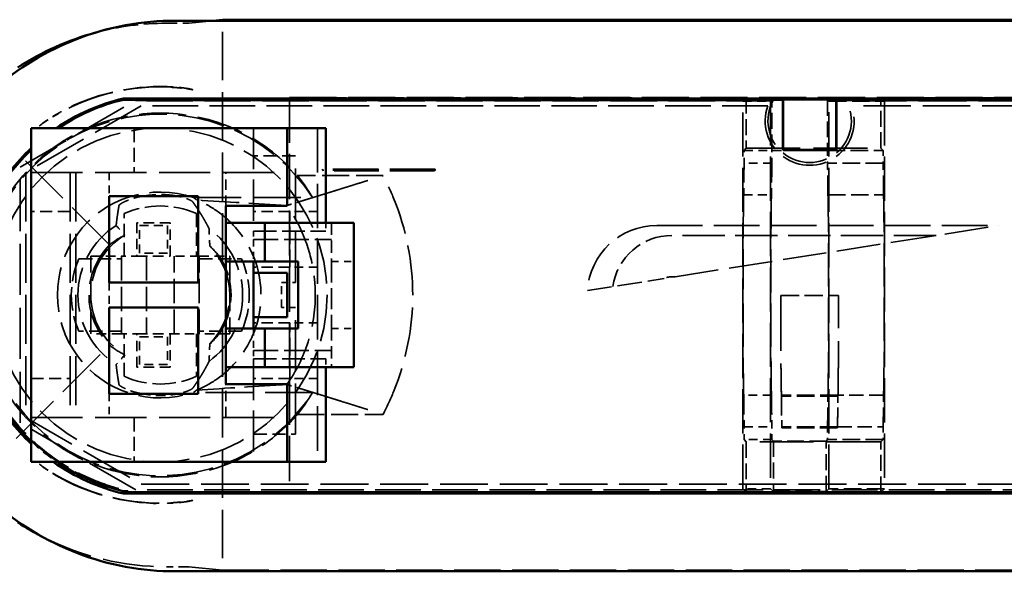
# Model space of a CAD drawing. Header units: millimetres. Extents: x 9 to 113, y 21 to 80.
# Tile 2 of 12: x 17 to 35, y 21 to 31. Entities that reach past the tile are written whole.
import ezdxf

# ---------------------------------------------------------------- set-up
doc = ezdxf.new("R2010")
doc.units = ezdxf.units.MM
doc.header["$LTSCALE"] = 0.2
doc.linetypes.add('DASHED', pattern=[0.2068, 0.1655, -0.0413])
doc.layers.add('Arêtes cachées(ISO)', color=7, linetype='DASHED', lineweight=35)
doc.layers.add('Arêtes visibles(ISO)', color=7, linetype='Continuous', lineweight=50)

msp = doc.modelspace()

# ---------------------------------------------------------------- linework, layer by layer
at = {"layer": 'Arêtes cachées(ISO)', "ltscale": 0.120614}
for p, q in [((20.047, 31.03), (20.035, 31.03)), ((20.035, 21.259), (20.047, 21.259))]:
    msp.add_line(p, q, dxfattribs=at)
at = {"layer": 'Arêtes cachées(ISO)', "ltscale": 23.920555}
msp.add_line((20.872, 31.076), (20.441, 31.033), dxfattribs=at)
at = {"layer": 'Arêtes cachées(ISO)', "ltscale": 26.265059}
for p, q in [((21.047, 26.748), (21.047, 31.093)), ((21.047, 25.541), (21.047, 21.196))]:
    msp.add_line(p, q, dxfattribs=at)
at = {"layer": 'Arêtes cachées(ISO)', "ltscale": 28.942566}
msp.add_line((17.405, 28.445), (19.479, 29.642), dxfattribs=at)
at = {"layer": 'Arêtes cachées(ISO)', "ltscale": 25.233725}
msp.add_line((30.947, 29.635), (19.467, 29.635), dxfattribs=at)
at = {"layer": 'Arêtes cachées(ISO)', "ltscale": 25.215626}
msp.add_line((19.479, 29.642), (30.951, 29.642), dxfattribs=at)
at = {"layer": 'Arêtes cachées(ISO)', "ltscale": 24.531199}
msp.add_line((22.247, 29.696), (22.247, 22.594), dxfattribs=at)
at = {"layer": 'Arêtes cachées(ISO)', "ltscale": 4.759701}
for p, q in [((22.251, 29.691), (22.247, 29.696)), ((22.251, 22.598), (22.247, 22.594))]:
    msp.add_line(p, q, dxfattribs=at)
at = {"layer": 'Arêtes cachées(ISO)', "ltscale": 25.541479}
for p, q in [((22.247, 29.696), (50.769, 29.696)), ((22.247, 22.594), (50.769, 22.594))]:
    msp.add_line(p, q, dxfattribs=at)
at = {"layer": 'Arêtes cachées(ISO)', "ltscale": 24.501057}
msp.add_line((22.251, 29.691), (22.251, 22.598), dxfattribs=at)
at = {"layer": 'Arêtes cachées(ISO)', "ltscale": 24.82473}
for p, q in [((30.465, 29.691), (22.251, 29.691)), ((22.251, 22.598), (30.465, 22.598))]:
    msp.add_line(p, q, dxfattribs=at)
at = {"layer": 'Arêtes cachées(ISO)', "ltscale": 25.653206}
for p, q in [((30.4, 29.627), (30.465, 29.691)), ((30.465, 22.598), (30.4, 22.663))]:
    msp.add_line(p, q, dxfattribs=at)
at = {"layer": 'Arêtes cachées(ISO)', "ltscale": 24.053347}
msp.add_line((30.4, 22.663), (30.4, 29.627), dxfattribs=at)
at = {"layer": 'Arêtes cachées(ISO)', "ltscale": 8.638301}
for p, q in [((30.465, 29.691), (30.465, 28.784)), ((30.926, 28.745), (30.926, 29.652)), ((31.926, 29.652), (31.926, 28.745)), ((32.887, 28.784), (32.887, 29.691)), ((30.465, 23.505), (30.465, 22.598)), ((30.952, 23.519), (30.952, 22.611)), ((31.9, 22.611), (31.9, 23.519)), ((32.887, 22.598), (32.887, 23.505))]:
    msp.add_line(p, q, dxfattribs=at)
at = {"layer": 'Arêtes cachées(ISO)', "ltscale": 23.38122}
msp.add_line((30.901, 29.627), (30.926, 29.652), dxfattribs=at)
at = {"layer": 'Arêtes cachées(ISO)', "ltscale": 24.054892}
msp.add_line((30.901, 29.627), (30.901, 22.662), dxfattribs=at)
at = {"layer": 'Arêtes cachées(ISO)', "ltscale": 9.518778}
for p, q in [((31.926, 29.652), (30.926, 29.652)), ((31.926, 28.745), (30.926, 28.745)), ((22.255, 26.645), (22.255, 27.645)), ((22.255, 24.645), (22.255, 25.645)), ((32.105, 23.776), (31.105, 23.776)), ((32.105, 23.759), (31.105, 23.759))]:
    msp.add_line(p, q, dxfattribs=at)
at = {"layer": 'Arêtes cachées(ISO)', "ltscale": 22.914478}
msp.add_line((31.926, 29.652), (31.951, 29.627), dxfattribs=at)
at = {"layer": 'Arêtes cachées(ISO)', "ltscale": 24.058382}
msp.add_line((31.951, 22.662), (31.951, 29.627), dxfattribs=at)
at = {"layer": 'Arêtes cachées(ISO)', "ltscale": 26.156185}
msp.add_line((32.26, 29.642), (47.405, 29.642), dxfattribs=at)
at = {"layer": 'Arêtes cachées(ISO)', "ltscale": 26.149523}
msp.add_line((47.405, 29.635), (32.264, 29.635), dxfattribs=at)
at = {"layer": 'Arêtes cachées(ISO)', "ltscale": 25.156391}
for p, q in [((32.887, 29.691), (32.95, 29.628)), ((32.95, 22.661), (32.887, 22.598))]:
    msp.add_line(p, q, dxfattribs=at)
at = {"layer": 'Arêtes cachées(ISO)', "ltscale": 27.674593}
for p, q in [((37.465, 29.691), (32.887, 29.691)), ((32.887, 22.598), (37.465, 22.598))]:
    msp.add_line(p, q, dxfattribs=at)
at = {"layer": 'Arêtes cachées(ISO)', "ltscale": 24.062017}
msp.add_line((32.95, 29.628), (32.95, 22.661), dxfattribs=at)
at = {"layer": 'Arêtes cachées(ISO)', "ltscale": 29.01354}
for p, q in [((19.584, 29.545), (17.505, 28.345)), ((17.505, 23.945), (19.584, 22.745)), ((19.484, 22.645), (17.405, 23.845))]:
    msp.add_line(p, q, dxfattribs=at)
at = {"layer": 'Arêtes cachées(ISO)', "ltscale": 24.767382}
msp.add_line((30.852, 29.545), (19.584, 29.545), dxfattribs=at)
at = {"layer": 'Arêtes cachées(ISO)', "ltscale": 25.812775}
msp.add_line((47.305, 29.545), (32.359, 29.545), dxfattribs=at)
at = {"layer": 'Arêtes cachées(ISO)', "ltscale": 7.615002}
for p, q in [((19.455, 29.145), (19.455, 28.345)), ((19.455, 23.945), (19.455, 23.145))]:
    msp.add_line(p, q, dxfattribs=at)
at = {"layer": 'Arêtes cachées(ISO)', "ltscale": 22.364603}
for p, q in [((21.605, 29.145), (21.605, 27.295)), ((21.605, 24.995), (21.605, 23.145))]:
    msp.add_line(p, q, dxfattribs=at)
at = {"layer": 'Arêtes cachées(ISO)', "ltscale": 24.17795}
for p, q in [((22.755, 29.145), (22.755, 23.145)), ((24.855, 28.395), (22.855, 28.395)), ((24.855, 28.377), (22.855, 28.377))]:
    msp.add_line(p, q, dxfattribs=at)
at = {"layer": 'Arêtes cachées(ISO)', "ltscale": 28.734758}
for p, q in [((19.013, 27.045), (17.333, 28.726)), ((17.333, 23.564), (19.013, 25.245))]:
    msp.add_line(p, q, dxfattribs=at)
at = {"layer": 'Arêtes cachées(ISO)', "ltscale": 27.202265}
for p, q in [((30.426, 28.745), (30.465, 28.784)), ((32.926, 28.745), (32.887, 28.784)), ((30.426, 23.545), (30.465, 23.505)), ((32.926, 23.545), (32.887, 23.505))]:
    msp.add_line(p, q, dxfattribs=at)
at = {"layer": 'Arêtes cachées(ISO)', "ltscale": 2.203103}
for p, q in [((30.426, 28.513), (30.426, 28.745)), ((30.926, 28.513), (30.926, 28.745)), ((31.926, 28.745), (31.926, 28.513)), ((32.926, 28.745), (32.926, 28.513)), ((30.426, 23.545), (30.426, 23.776)), ((30.926, 23.545), (30.926, 23.776)), ((31.926, 23.776), (31.926, 23.545)), ((32.926, 23.776), (32.926, 23.545))]:
    msp.add_line(p, q, dxfattribs=at)
at = {"layer": 'Arêtes cachées(ISO)', "ltscale": 4.75952}
for p, q in [((30.426, 28.745), (30.926, 28.745)), ((30.926, 28.513), (30.426, 28.513)), ((30.418, 27.946), (30.918, 27.946)), ((30.918, 24.344), (30.418, 24.344)), ((30.426, 23.776), (30.926, 23.776)), ((30.926, 23.545), (30.426, 23.545))]:
    msp.add_line(p, q, dxfattribs=at)
at = {"layer": 'Arêtes cachées(ISO)', "ltscale": 29.273638}
for p, q in [((30.465, 28.784), (32.887, 28.784)), ((32.887, 23.505), (30.465, 23.505))]:
    msp.add_line(p, q, dxfattribs=at)
at = {"layer": 'Arêtes cachées(ISO)', "ltscale": 9.51914}
for p, q in [((31.926, 28.745), (32.926, 28.745)), ((32.926, 28.513), (31.926, 28.513)), ((31.934, 27.946), (32.934, 27.946)), ((32.926, 23.545), (31.926, 23.545))]:
    msp.add_line(p, q, dxfattribs=at)
at = {"layer": 'Arêtes cachées(ISO)', "ltscale": 7.139059}
for p, q in [((22.355, 28.645), (21.605, 28.645)), ((21.605, 23.645), (22.355, 23.645))]:
    msp.add_line(p, q, dxfattribs=at)
at = {"layer": 'Arêtes cachées(ISO)', "ltscale": 27.502419}
for p, q in [((22.355, 26.37), (22.355, 28.645)), ((22.355, 23.645), (22.355, 25.92))]:
    msp.add_line(p, q, dxfattribs=at)
at = {"layer": 'Arêtes cachées(ISO)', "ltscale": 27.804642}
for p, q in [((17.405, 23.845), (17.405, 28.445)), ((17.605, 28.345), (22.205, 28.345)), ((17.605, 23.945), (22.205, 23.945))]:
    msp.add_line(p, q, dxfattribs=at)
at = {"layer": 'Arêtes cachées(ISO)', "ltscale": 26.595745}
for p, q in [((17.505, 28.345), (17.505, 23.945)), ((18.305, 28.345), (18.305, 23.945)), ((18.405, 28.345), (18.405, 23.945))]:
    msp.add_line(p, q, dxfattribs=at)
at = {"layer": 'Arêtes cachées(ISO)', "ltscale": 4.045423}
for p, q in [((19.005, 28.345), (19.005, 27.92)), ((19.005, 24.37), (19.005, 23.945))]:
    msp.add_line(p, q, dxfattribs=at)
at = {"layer": 'Arêtes cachées(ISO)', "ltscale": 5.711227}
for p, q in [((21.105, 27.745), (21.105, 28.345)), ((19.505, 27.445), (19.505, 26.845)), ((20.105, 27.445), (19.505, 27.445)), ((20.105, 26.845), (20.105, 27.445)), ((19.505, 26.845), (20.105, 26.845)), ((19.505, 24.845), (19.505, 25.445)), ((19.505, 25.445), (20.105, 25.445)), ((20.105, 25.445), (20.105, 24.845)), ((20.105, 24.845), (19.505, 24.845)), ((21.105, 23.945), (21.105, 24.545))]:
    msp.add_line(p, q, dxfattribs=at)
at = {"layer": 'Arêtes cachées(ISO)', "ltscale": 13.069622}
for p, q in [((22.855, 28.395), (22.843, 28.407)), ((22.855, 28.377), (22.843, 28.389))]:
    msp.add_line(p, q, dxfattribs=at)
at = {"layer": 'Arêtes cachées(ISO)', "ltscale": 0.165709}
for p, q in [((22.843, 28.389), (22.843, 28.407)), ((22.855, 28.395), (22.855, 28.377)), ((24.855, 28.377), (24.855, 28.395)), ((24.87, 28.409), (24.87, 28.392)), ((31.085, 26.11), (31.085, 26.127)), ((31.105, 23.776), (31.105, 23.759)), ((32.105, 23.776), (32.105, 23.759))]:
    msp.add_line(p, q, dxfattribs=at)
at = {"layer": 'Arêtes cachées(ISO)', "ltscale": 19.788885}
for p, q in [((24.855, 28.395), (24.87, 28.409)), ((24.87, 28.392), (24.855, 28.377))]:
    msp.add_line(p, q, dxfattribs=at)
at = {"layer": 'Arêtes cachées(ISO)', "ltscale": 25.853636}
for p, q in [((20.526, 27.895), (22.665, 27.895)), ((22.665, 24.395), (20.526, 24.395))]:
    msp.add_line(p, q, dxfattribs=at)
at = {"layer": 'Arêtes cachées(ISO)', "ltscale": 6.663115}
for p, q in [((18.305, 27.645), (17.605, 27.645)), ((23.005, 27.445), (23.005, 26.745)), ((23.005, 25.545), (23.005, 24.845)), ((17.605, 24.645), (18.305, 24.645))]:
    msp.add_line(p, q, dxfattribs=at)
at = {"layer": 'Arêtes cachées(ISO)', "ltscale": 6.187171}
for p, q in [((22.255, 27.645), (21.605, 27.645)), ((22.255, 26.645), (21.605, 26.645)), ((22.255, 25.645), (21.605, 25.645)), ((22.255, 24.645), (21.605, 24.645))]:
    msp.add_line(p, q, dxfattribs=at)
at = {"layer": 'Arêtes cachées(ISO)', "ltscale": 4.759339}
for p, q in [((22.755, 27.645), (22.255, 27.645)), ((19.555, 27.395), (20.055, 27.395)), ((19.555, 26.895), (19.555, 27.395)), ((20.055, 27.395), (20.055, 26.895)), ((20.055, 26.895), (19.555, 26.895)), ((22.755, 26.645), (22.255, 26.645)), ((22.755, 25.645), (22.255, 25.645)), ((19.555, 25.395), (20.055, 25.395)), ((19.555, 24.895), (19.555, 25.395)), ((20.055, 25.395), (20.055, 24.895)), ((20.055, 24.895), (19.555, 24.895)), ((22.755, 24.645), (22.255, 24.645))]:
    msp.add_line(p, q, dxfattribs=at)
at = {"layer": 'Arêtes cachées(ISO)', "ltscale": 7.253467}
for p, q in [((19.276, 26.845), (19.276, 27.607)), ((20.576, 27.607), (20.576, 26.845)), ((18.464, 26.795), (19.226, 26.795)), ((20.626, 26.795), (21.388, 26.795)), ((19.226, 25.495), (18.464, 25.495)), ((19.276, 24.683), (19.276, 25.445)), ((20.576, 25.445), (20.576, 24.683)), ((21.388, 25.495), (20.626, 25.495))]:
    msp.add_line(p, q, dxfattribs=at)
at = {"layer": 'Arêtes cachées(ISO)', "ltscale": 1.427732}
for p, q in [((21.605, 27.295), (21.605, 27.145)), ((22.905, 27.445), (22.905, 27.295)), ((21.605, 25.145), (21.605, 24.995)), ((22.905, 24.995), (22.905, 24.845))]:
    msp.add_line(p, q, dxfattribs=at)
at = {"layer": 'Arêtes cachées(ISO)', "ltscale": 12.374441}
for p, q in [((21.605, 27.295), (22.905, 27.295)), ((21.605, 24.995), (22.905, 24.995))]:
    msp.add_line(p, q, dxfattribs=at)
at = {"layer": 'Arêtes cachées(ISO)', "ltscale": 24.788939}
msp.add_line((28.855, 27.395), (35.007, 27.395), dxfattribs=at)
at = {"layer": 'Arêtes cachées(ISO)', "ltscale": 23.753468}
msp.add_line((29.185, 26.473), (35.007, 27.395), dxfattribs=at)
at = {"layer": 'Arêtes cachées(ISO)', "ltscale": 3.807451}
for p, q in [((21.605, 27.145), (21.605, 26.745)), ((23.005, 26.745), (23.405, 26.745)), ((21.605, 25.545), (21.605, 25.145)), ((23.005, 25.545), (23.405, 25.545))]:
    msp.add_line(p, q, dxfattribs=at)
at = {"layer": 'Arêtes cachées(ISO)', "ltscale": 13.326329}
for p, q in [((21.605, 27.145), (23.005, 27.145)), ((18.676, 25.445), (18.676, 26.845)), ((19.226, 26.845), (19.226, 25.445)), ((19.676, 26.845), (19.676, 25.445)), ((20.176, 25.445), (20.176, 26.845)), ((20.626, 25.445), (20.626, 26.845)), ((21.176, 26.845), (21.176, 25.445)), ((21.605, 25.145), (23.005, 25.145))]:
    msp.add_line(p, q, dxfattribs=at)
at = {"layer": 'Arêtes cachées(ISO)', "ltscale": 22.977825}
msp.add_line((33.878, 27.216), (29.126, 27.216), dxfattribs=at)
at = {"layer": 'Arêtes cachées(ISO)', "ltscale": 5.235283}
for p, q in [((18.676, 26.845), (19.226, 26.845)), ((20.626, 26.845), (21.176, 26.845)), ((19.226, 25.445), (18.676, 25.445)), ((21.176, 25.445), (20.626, 25.445))]:
    msp.add_line(p, q, dxfattribs=at)
at = {"layer": 'Arêtes cachées(ISO)', "ltscale": 2.658916}
for p, q in [((19.505, 26.845), (19.226, 26.845)), ((19.226, 25.445), (19.505, 25.445))]:
    msp.add_line(p, q, dxfattribs=at)
at = {"layer": 'Arêtes cachées(ISO)', "ltscale": 4.955986}
for p, q in [((20.626, 26.845), (20.105, 26.845)), ((20.105, 25.445), (20.626, 25.445))]:
    msp.add_line(p, q, dxfattribs=at)
at = {"layer": 'Arêtes cachées(ISO)', "ltscale": 11.422553}
msp.add_line((23.005, 26.745), (23.005, 25.545), dxfattribs=at)
at = {"layer": 'Arêtes cachées(ISO)', "ltscale": 13.284199}
msp.add_line((27.608, 26.223), (28.986, 26.441), dxfattribs=at)
at = {"layer": 'Arêtes cachées(ISO)', "ltscale": 0.557091}
msp.add_line((29.126, 26.473), (29.185, 26.473), dxfattribs=at)
at = {"layer": 'Arêtes cachées(ISO)', "ltscale": 4.283395}
for p, q in [((19.005, 26.37), (19.005, 25.92)), ((22.105, 25.92), (22.105, 26.37))]:
    msp.add_line(p, q, dxfattribs=at)
at = {"layer": 'Arêtes cachées(ISO)', "ltscale": 2.379619}
for p, q in [((22.105, 26.37), (22.355, 26.37)), ((22.355, 25.92), (22.105, 25.92))]:
    msp.add_line(p, q, dxfattribs=at)
at = {"layer": 'Arêtes cachées(ISO)', "ltscale": 9.897223}
msp.add_line((31.086, 26.136), (32.125, 26.136), dxfattribs=at)
at = {"layer": 'Arêtes cachées(ISO)', "ltscale": 9.673904}
for p, q in [((32.113, 24.344), (31.097, 24.344)), ((32.113, 24.326), (31.097, 24.326))]:
    msp.add_line(p, q, dxfattribs=at)
at = {"layer": 'Arêtes cachées(ISO)', "ltscale": 7.812012}
for p, q in [((32.934, 24.344), (32.113, 24.344)), ((32.105, 23.776), (32.926, 23.776))]:
    msp.add_line(p, q, dxfattribs=at)
at = {"layer": 'Arêtes cachées(ISO)', "ltscale": 24.17979}
for p, q in [((30.926, 23.545), (30.952, 23.519)), ((31.926, 23.545), (31.9, 23.519))]:
    msp.add_line(p, q, dxfattribs=at)
at = {"layer": 'Arêtes cachées(ISO)', "ltscale": 9.020358}
for p, q in [((31.9, 23.519), (30.952, 23.519)), ((30.952, 22.611), (31.9, 22.611))]:
    msp.add_line(p, q, dxfattribs=at)
at = {"layer": 'Arêtes cachées(ISO)', "ltscale": 25.981579}
msp.add_line((19.584, 22.745), (37.852, 22.745), dxfattribs=at)
at = {"layer": 'Arêtes cachées(ISO)', "ltscale": 12.252423}
msp.add_line((19.268, 22.627), (19.266, 22.616), dxfattribs=at)
at = {"layer": 'Arêtes cachées(ISO)', "ltscale": 26.116682}
msp.add_line((19.344, 22.627), (19.341, 22.599), dxfattribs=at)
at = {"layer": 'Arêtes cachées(ISO)', "ltscale": 24.807472}
msp.add_line((37.952, 22.645), (19.484, 22.645), dxfattribs=at)
at = {"layer": 'Arêtes cachées(ISO)', "ltscale": 23.780506}
msp.add_line((30.952, 22.611), (30.901, 22.662), dxfattribs=at)
at = {"layer": 'Arêtes cachées(ISO)', "ltscale": 23.547134}
msp.add_line((31.951, 22.662), (31.9, 22.611), dxfattribs=at)
at = {"layer": 'Arêtes cachées(ISO)', "ltscale": 24.006933}
msp.add_line((20.441, 21.256), (21.047, 21.196), dxfattribs=at)
at = {"layer": 'Arêtes cachées(ISO)', "ltscale": 25.173908}
msp.add_line((21.047, 21.196), (49.159, 21.196), dxfattribs=at)
at = {"layer": 'Arêtes cachées(ISO)', "ltscale": 25.31909}
msp.add_circle((19.926, 26.145), 3, dxfattribs=at)
at = {"layer": 'Arêtes cachées(ISO)', "ltscale": 12.270596}
msp.add_arc((20.035, 26.145), 4.885, 90, 105.1189, dxfattribs=at)
at = {"layer": 'Arêtes cachées(ISO)', "ltscale": 25.459179}
for start, end in [(87.0795, 119.3454), (240.6546, 272.9205)]:
    msp.add_arc((19.926, 26.145), 3.74, start, end, dxfattribs=at)
at = {"layer": 'Arêtes cachées(ISO)', "ltscale": 23.817875}
for start, end in [(88.1435, 118.2737), (241.7263, 271.8565)]:
    msp.add_arc((19.926, 26.145), 3.747, start, end, dxfattribs=at)
at = {"layer": 'Arêtes cachées(ISO)', "ltscale": 25.155872}
msp.add_arc((31.605, 29.276), 0.75, 150.7736, 29.2264, dxfattribs=at)
at = {"layer": 'Arêtes cachées(ISO)', "ltscale": 24.679613}
msp.add_arc((31.605, 29.276), 0.8, 160.3414, 19.6586, dxfattribs=at)
at = {"layer": 'Arêtes cachées(ISO)', "ltscale": 25.272585}
msp.add_arc((19.926, 26.145), 3.25, 32.579, 327.421, dxfattribs=at)
at = {"layer": 'Arêtes cachées(ISO)', "ltscale": 24.295546}
msp.add_arc((19.926, 26.145), 1.85, 71.0754, 288.9246, dxfattribs=at)
at = {"layer": 'Arêtes cachées(ISO)', "ltscale": 5.124423}
for start, end in [(83.943, 101.0249), (258.9751, 276.057)]:
    msp.add_arc((19.926, 26.145), 1.806, start, end, dxfattribs=at)
at = {"layer": 'Arêtes cachées(ISO)', "ltscale": 12.742902}
for start, end in [(66.0305, 113.9695), (156.0305, 203.9695), (336.0305, 23.9695), (246.0305, 293.9695)]:
    msp.add_arc((19.926, 26.145), 1.6, start, end, dxfattribs=at)
at = {"layer": 'Arêtes cachées(ISO)', "ltscale": 23.972956}
msp.add_arc((19.926, 26.145), 1.481, 122.4467, 237.5533, dxfattribs=at)
at = {"layer": 'Arêtes cachées(ISO)', "ltscale": 22.342279}
msp.add_arc((19.926, 26.145), 1.481, 306.3616, 53.6384, dxfattribs=at)
at = {"layer": 'Arêtes cachées(ISO)', "ltscale": 22.792067}
msp.add_arc((28.855, 26.145), 1.25, 90, 176.4185, dxfattribs=at)
at = {"layer": 'Arêtes cachées(ISO)', "ltscale": 31.303032}
msp.add_arc((19.926, 26.145), 1.25, 120.6556, 239.3444, dxfattribs=at)
at = {"layer": 'Arêtes cachées(ISO)', "ltscale": 14.578403}
msp.add_arc((29.126, 26.145), 1.071, 90, 171.9169, dxfattribs=at)
at = {"layer": 'Arêtes cachées(ISO)', "ltscale": 24.128773}
msp.add_arc((19.926, 26.145), 1.282, 135.3901, 224.6099, dxfattribs=at)
at = {"layer": 'Arêtes cachées(ISO)', "ltscale": 23.528252}
msp.add_arc((19.926, 26.145), 1.25, 315.3951, 44.6049, dxfattribs=at)
at = {"layer": 'Arêtes cachées(ISO)', "ltscale": 11.970442}
msp.add_arc((19.926, 26.145), 1.273, 331.7004, 28.2996, dxfattribs=at)
at = {"layer": 'Arêtes cachées(ISO)', "ltscale": 1.378527}
msp.add_arc((29.126, 26.145), 0.328, 90, 115.3093, dxfattribs=at)
at = {"layer": 'Arêtes cachées(ISO)', "ltscale": 5.946327}
msp.add_arc((20.105, 26.145), 3.613, 226.2203, 236.126, dxfattribs=at)
at = {"layer": 'Arêtes cachées(ISO)', "ltscale": 5.65073}
msp.add_arc((20.105, 26.127), 3.613, 226.2203, 235.6336, dxfattribs=at)
at = {"layer": 'Arêtes cachées(ISO)', "ltscale": 27.682478}
msp.add_arc((20.035, 26.145), 4.885, 243.1433, 270, dxfattribs=at)
at = {"layer": 'Arêtes cachées(ISO)', "ltscale": 5.581636}
for centre, major_axis, start_param, end_param in [((20.047, 31.033), (-0.395, 0), 1.570796, 3.054326), ((20.047, 21.256), (0.395, 0), 0.087266, 1.570796)]:
    msp.add_ellipse(centre, major_axis=major_axis, ratio=0.008727, start_param=start_param, end_param=end_param, dxfattribs=at)
at = {"layer": 'Arêtes cachées(ISO)', "ltscale": 7.555234}
for start_param, end_param in [(4.457449, 4.476051), (1.807134, 1.825737)]:
    msp.add_ellipse((19.544, 26.145), major_axis=(-3.833, 0), ratio=0.995013, start_param=start_param, end_param=end_param, dxfattribs=at)
at = {"layer": 'Arêtes cachées(ISO)', "ltscale": 4.767897}
for centre, start_param, end_param in [((20.463, 31.362), 4.762321, 4.764837), ((20.463, 20.927), 1.518349, 1.520864)]:
    msp.add_ellipse(centre, major_axis=(199.1, 0), ratio=0.008727, start_param=start_param, end_param=end_param, dxfattribs=at)
at = {"layer": 'Arêtes cachées(ISO)', "ltscale": 9.531435}
for centre, start_param, end_param in [((20.463, 31.362), 4.770119, 4.775148), ((20.463, 20.927), 1.508037, 1.513066)]:
    msp.add_ellipse(centre, major_axis=(199.1, 0), ratio=0.008727, start_param=start_param, end_param=end_param, dxfattribs=at)
at = {"layer": 'Arêtes cachées(ISO)', "ltscale": 7.553611}
for centre, major_axis, start_param, end_param in [((20.188, 26.407), (2.625, 2.625), 1.486042, 1.504726), ((20.188, 25.883), (2.625, -2.625), 4.778459, 4.797144)]:
    msp.add_ellipse(centre, major_axis=major_axis, ratio=0.995013, start_param=start_param, end_param=end_param, dxfattribs=at)
at = {"layer": 'Arêtes cachées(ISO)', "ltscale": 10.484854}
for centre, major_axis, start_param, end_param in [((30.433, 26.145), (0, -2.5), 3.467322, 3.907906), ((30.933, 26.145), (0, -2.5), 3.467322, 3.907906), ((31.919, 26.145), (0, 2.5), 5.516872, 5.957456), ((32.919, 26.145), (0, 2.5), 5.516872, 5.957456), ((30.433, 26.145), (0, -2.5), 5.516872, 5.957456), ((30.933, 26.145), (0, -2.5), 5.516872, 5.957456), ((31.112, 26.145), (0, 2.5), 2.375279, 2.815863), ((31.112, 26.127), (0, 2.5), 2.375279, 2.815863), ((31.919, 26.145), (0, 2.5), 3.467322, 3.907906), ((32.098, 26.145), (0, -2.5), 0.325729, 0.766314), ((32.098, 26.127), (0, -2.5), 0.325729, 0.766314), ((32.919, 26.145), (0, 2.5), 3.467322, 3.907906)]:
    msp.add_ellipse(centre, major_axis=major_axis, ratio=0.008727, start_param=start_param, end_param=end_param, dxfattribs=at)
at = {"layer": 'Arêtes cachées(ISO)', "ltscale": 24.702452}
for centre in [(49.568, 26.685), (49.568, 26.667)]:
    msp.add_ellipse(centre, major_axis=(-199.1, 0), ratio=0.008727, start_param=4.836761, end_param=4.847024, dxfattribs=at)
at = {"layer": 'Arêtes cachées(ISO)', "ltscale": 14.679268}
for centre, start_param, end_param in [((20.463, -7.005), 4.695059, 4.702762), ((20.463, 59.294), 1.580423, 1.588126)]:
    msp.add_ellipse(centre, major_axis=(-200.198, 0), ratio=0.176327, start_param=start_param, end_param=end_param, dxfattribs=at)
at = {"layer": 'Arêtes cachées(ISO)', "ltscale": 27.978916}
for centre, start_param, end_param in [((19.926, 26.302), 2.097119, 2.250021), ((19.926, 25.988), 0.891572, 1.044474)]:
    msp.add_ellipse(centre, major_axis=(0, -3.171), ratio=0.998774, start_param=start_param, end_param=end_param, dxfattribs=at)
at = {"layer": 'Arêtes cachées(ISO)', "ltscale": 2.339906}
for centre, start_param, end_param in [((19.926, 26.791), 2.524601, 2.58223), ((19.926, 25.499), 0.559363, 0.616992)]:
    msp.add_ellipse(centre, major_axis=(0, -1.302), ratio=0.868224, start_param=start_param, end_param=end_param, dxfattribs=at)
at = {"layer": 'Arêtes cachées(ISO)', "ltscale": 20.80374}
msp.add_ellipse((-405.099, -182.095), major_axis=(-1281.79, 0), ratio=0.173648, start_param=4.37252, end_param=4.373863, dxfattribs=at)
at = {"layer": 'Arêtes cachées(ISO)', "ltscale": 23.600277}
for centre, major_axis, start_param, end_param in [((30.422, 26.145), (0, 1.865), 0.262361, 2.879231), ((30.922, 26.145), (0, -1.865), 3.403954, 6.020824), ((31.93, 26.145), (0, 1.865), 3.403954, 6.020824), ((32.93, 26.145), (0, -1.865), 0.262361, 2.879231)]:
    msp.add_ellipse(centre, major_axis=major_axis, ratio=0.008727, start_param=start_param, end_param=end_param, dxfattribs=at)
at = {"layer": 'Arêtes cachées(ISO)', "ltscale": 29.449959}
msp.add_ellipse((19.835, 26.053), major_axis=(-0.915, -0.915), ratio=0.995013, start_param=4.36641, end_param=4.619251, dxfattribs=at)
at = {"layer": 'Arêtes cachées(ISO)', "ltscale": 21.471537}
for start_param, end_param in [(0.543502, 0.851283), (5.431903, 5.739684)]:
    msp.add_ellipse((20.043, 26.145), major_axis=(1.173, 0), ratio=0.995013, start_param=start_param, end_param=end_param, dxfattribs=at)
at = {"layer": 'Arêtes cachées(ISO)', "ltscale": 0.248233}
msp.add_ellipse((30.999, 26.127), major_axis=(0, 0.123), ratio=0.702844, start_param=4.571194, end_param=4.782809, dxfattribs=at)
at = {"layer": 'Arêtes cachées(ISO)', "ltscale": 29.290348}
for centre in [(31.101, 26.145), (31.101, 26.127)]:
    msp.add_ellipse(centre, major_axis=(0, 1.865), ratio=0.008727, start_param=1.580111, end_param=2.879231, dxfattribs=at)
at = {"layer": 'Arêtes cachées(ISO)', "ltscale": 0.000131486}
msp.add_ellipse((30.999, 26.127), major_axis=(0, 0.123), ratio=0.702844, start_param=4.782809, end_param=4.783006, dxfattribs=at)
at = {"layer": 'Arêtes cachées(ISO)', "ltscale": 29.605635}
msp.add_ellipse((32.109, 26.127), major_axis=(0, -1.865), ratio=0.008727, start_param=0.262361, end_param=1.575466, dxfattribs=at)
at = {"layer": 'Arêtes cachées(ISO)', "ltscale": 29.395056}
msp.add_ellipse((32.109, 26.145), major_axis=(0, -1.865), ratio=0.008727, start_param=0.262361, end_param=1.566126, dxfattribs=at)
at = {"layer": 'Arêtes cachées(ISO)', "ltscale": 29.449963}
msp.add_ellipse((19.835, 26.236), major_axis=(-0.915, 0.915), ratio=0.995013, start_param=1.663934, end_param=1.916775, dxfattribs=at)
at = {"layer": 'Arêtes cachées(ISO)', "ltscale": 20.80372}
msp.add_ellipse((-395.864, 229.829), major_axis=(1253.98, 0), ratio=0.173648, start_param=5.050916, end_param=5.052289, dxfattribs=at)
at = {"layer": 'Arêtes cachées(ISO)', "ltscale": 0.736405}
msp.add_ellipse((49.568, 20.91), major_axis=(-199.1, 0), ratio=0.008727, start_param=4.864781, end_param=4.86517, dxfattribs=at)
at = {"layer": 'Arêtes cachées(ISO)', "ltscale": 5.592564}
for points, knots in [([(20.441, 29.852), (20.437, 29.853), (20.428, 29.855), (20.392, 29.86), (20.362, 29.865), (20.292, 29.873), (20.248, 29.877), (20.15, 29.885), (20.097, 29.888), (20.047, 29.889), (20.047, 29.889), (20.047, 29.889)], [-0.23503082, -0.23503082, -0.23503082, -0.23503082, -0.22355428, -0.22355428, -0.20862865, -0.20862865, -0.19369568, -0.19369568, -0.1787627, -0.1787627, -0.17875151, -0.17875151, -0.17875151, -0.17875151]), ([(20.441, 22.437), (20.437, 22.436), (20.428, 22.434), (20.392, 22.429), (20.362, 22.425), (20.292, 22.417), (20.248, 22.412), (20.15, 22.405), (20.097, 22.402), (20.047, 22.4), (20.047, 22.4), (20.047, 22.4)], [0.1225924, 0.1225924, 0.1225924, 0.1225924, 0.13406895, 0.13406895, 0.14899457, 0.14899457, 0.16392755, 0.16392755, 0.17886053, 0.17886053, 0.17887172, 0.17887172, 0.17887172, 0.17887172])]:
    msp.add_open_spline(points, degree=3, knots=knots, dxfattribs=at)
at = {"layer": 'Arêtes cachées(ISO)', "ltscale": 5.597731}
for points, knots in [([(20.116, 29.879), (20.117, 29.879), (20.117, 29.879), (20.166, 29.877), (20.219, 29.873), (20.317, 29.864), (20.361, 29.858), (20.431, 29.849), (20.462, 29.844), (20.497, 29.838), (20.507, 29.836), (20.51, 29.835)], [0.17878772, 0.17878772, 0.17878772, 0.17878772, 0.17880533, 0.17880533, 0.19375596, 0.19375596, 0.2087066, 0.2087066, 0.22364063, 0.22364063, 0.23511903, 0.23511903, 0.23511903, 0.23511903]), ([(20.116, 22.41), (20.117, 22.41), (20.117, 22.41), (20.166, 22.412), (20.219, 22.416), (20.317, 22.426), (20.361, 22.431), (20.431, 22.44), (20.462, 22.445), (20.497, 22.451), (20.507, 22.453), (20.51, 22.454)], [-0.17897743, -0.17897743, -0.17897743, -0.17897743, -0.17895982, -0.17895982, -0.16400919, -0.16400919, -0.14905855, -0.14905855, -0.13412453, -0.13412453, -0.12264613, -0.12264613, -0.12264613, -0.12264613])]:
    msp.add_open_spline(points, degree=3, knots=knots, dxfattribs=at)
at = {"layer": 'Arêtes cachées(ISO)', "ltscale": 25.552065}
msp.add_open_spline([(22.39, 23.996), (22.341, 23.939), (22.29, 23.885), (21.948, 23.542), (21.58, 23.291), (20.774, 22.957), (20.336, 22.875), (19.515, 22.875), (19.077, 22.957), (18.272, 23.291), (17.904, 23.542), (17.324, 24.123), (17.072, 24.491), (16.738, 25.296), (16.656, 25.734), (16.656, 26.555), (16.738, 26.993), (17.072, 27.799), (17.324, 28.166), (17.904, 28.747), (18.272, 28.999), (19.077, 29.332), (19.515, 29.414), (20.336, 29.415), (20.774, 29.332), (21.58, 28.999), (21.948, 28.747), (22.29, 28.405), (22.341, 28.35), (22.39, 28.294)], degree=3, knots=[0.224268, 0.224268, 0.224268, 0.224268, 0.246339, 0.246339, 0.369507, 0.369507, 0.492675, 0.492675, 0.615846, 0.615846, 0.739016, 0.739016, 0.86218, 0.86218, 0.985345, 0.985345, 1.108509, 1.108509, 1.231674, 1.231674, 1.354844, 1.354844, 1.478014, 1.478014, 1.601183, 1.601183, 1.724351, 1.724351, 1.746422, 1.746422, 1.746422, 1.746422], dxfattribs=at)
at = {"layer": 'Arêtes cachées(ISO)', "ltscale": 5.656823}
for points, knots in [([(17.755, 29.186), (17.758, 29.188), (17.765, 29.194), (17.795, 29.216), (17.82, 29.234), (17.879, 29.274), (17.918, 29.299), (18.003, 29.352), (18.049, 29.38), (18.093, 29.404)], [0.12480974, 0.12480974, 0.12480974, 0.12480974, 0.13640931, 0.13640931, 0.15135632, 0.15135632, 0.16659488, 0.16659488, 0.18173672, 0.18173672, 0.18173672, 0.18173672]), ([(17.755, 23.104), (17.758, 23.101), (17.765, 23.095), (17.795, 23.074), (17.82, 23.056), (17.879, 23.015), (17.918, 22.99), (18.003, 22.937), (18.049, 22.91), (18.093, 22.885)], [-0.23977419, -0.23977419, -0.23977419, -0.23977419, -0.22817462, -0.22817462, -0.21322761, -0.21322761, -0.19798905, -0.19798905, -0.18284721, -0.18284721, -0.18284721, -0.18284721])]:
    msp.add_open_spline(points, degree=3, knots=knots, dxfattribs=at)
at = {"layer": 'Arêtes cachées(ISO)', "ltscale": 5.670193}
for points, knots in [([(18.151, 29.444), (18.107, 29.42), (18.059, 29.394), (17.973, 29.342), (17.934, 29.317), (17.874, 29.278), (17.848, 29.26), (17.818, 29.239), (17.81, 29.233), (17.808, 29.231)], [-0.06040321, -0.06040321, -0.06040321, -0.06040321, -0.0452115, -0.0452115, -0.02991608, -0.02991608, -0.01495804, -0.01495804, -0.00334155, -0.00334155, -0.00334155, -0.00334155]), ([(18.151, 22.845), (18.107, 22.869), (18.059, 22.896), (17.973, 22.947), (17.934, 22.972), (17.874, 23.011), (17.848, 23.029), (17.818, 23.05), (17.81, 23.056), (17.808, 23.058)], [-0.18221301, -0.18221301, -0.18221301, -0.18221301, -0.16702131, -0.16702131, -0.15172589, -0.15172589, -0.13676785, -0.13676785, -0.12515135, -0.12515135, -0.12515135, -0.12515135])]:
    msp.add_open_spline(points, degree=3, knots=knots, dxfattribs=at)
at = {"layer": 'Arêtes cachées(ISO)', "ltscale": 31.503717}
for points in [[(22.665, 27.895), (23.186, 28.055), (23.932, 28.29)], [(22.665, 24.395), (23.186, 24.234), (23.932, 23.999)]]:
    msp.add_rational_spline(points, [1.05810064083, 1.0602857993, 1.02698646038], degree=2, dxfattribs=at)
at = {"layer": 'Arêtes cachées(ISO)', "ltscale": 26.985394}
msp.add_open_spline([(23.932, 23.999), (24.002, 24.131), (24.065, 24.267), (24.352, 24.966), (24.465, 25.574), (24.465, 26.145), (24.465, 26.716), (24.352, 27.326), (24.065, 28.025), (24.001, 28.159), (23.932, 28.29)], degree=3, knots=[-0.2133122, -0.2133122, -0.2133122, -0.2133122, -0.1711007, -0.1711007, 0, 0, 0, 0.1713944, 0.1713944, 0.2133341, 0.2133341, 0.2133341, 0.2133341], dxfattribs=at)
at = {"layer": 'Arêtes cachées(ISO)', "ltscale": 5.916736}
for points, knots in [([(19.184, 27.756), (19.185, 27.761), (19.194, 27.769), (19.228, 27.793), (19.258, 27.81), (19.331, 27.844), (19.381, 27.863), (19.482, 27.895), (19.532, 27.908), (19.581, 27.917)], [0.13516936, 0.13516936, 0.13516936, 0.13516936, 0.14819861, 0.14819861, 0.16346635, 0.16346635, 0.18032585, 0.18032585, 0.1948227, 0.1948227, 0.1948227, 0.1948227]), ([(19.581, 24.372), (19.532, 24.382), (19.482, 24.394), (19.381, 24.426), (19.331, 24.445), (19.258, 24.48), (19.228, 24.496), (19.194, 24.52), (19.185, 24.528), (19.184, 24.533)], [0.20846833, 0.20846833, 0.20846833, 0.20846833, 0.22296518, 0.22296518, 0.23982468, 0.23982468, 0.25509242, 0.25509242, 0.26812167, 0.26812167, 0.26812167, 0.26812167])]:
    msp.add_open_spline(points, degree=3, knots=knots, dxfattribs=at)
at = {"layer": 'Arêtes cachées(ISO)', "ltscale": 5.702309}
for points, knots in [([(20.116, 27.94), (20.118, 27.94), (20.119, 27.94), (20.171, 27.934), (20.225, 27.925), (20.323, 27.902), (20.367, 27.888), (20.436, 27.863), (20.465, 27.85), (20.498, 27.831), (20.507, 27.824), (20.51, 27.82)], [-0.06197145, -0.06197145, -0.06197145, -0.06197145, -0.06159787, -0.06159787, -0.04618768, -0.04618768, -0.03077748, -0.03077748, -0.01538874, -0.01538874, -0.00454444, -0.00454444, -0.00454444, -0.00454444]), ([(20.51, 24.469), (20.507, 24.465), (20.498, 24.459), (20.465, 24.44), (20.436, 24.426), (20.367, 24.401), (20.323, 24.387), (20.225, 24.364), (20.171, 24.355), (20.119, 24.349), (20.118, 24.349), (20.116, 24.349)], [0.12263728, 0.12263728, 0.12263728, 0.12263728, 0.13348158, 0.13348158, 0.14887033, 0.14887033, 0.16428052, 0.16428052, 0.17969072, 0.17969072, 0.18006429, 0.18006429, 0.18006429, 0.18006429])]:
    msp.add_open_spline(points, degree=3, knots=knots, dxfattribs=at)
at = {"layer": 'Arêtes cachées(ISO)', "ltscale": 27.42408}
for points, weights in [([(20.804, 27.337), (20.682, 27.578), (20.51, 27.82)], [0.999999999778, 0.999999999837, 0.99999999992]), ([(20.51, 24.469), (20.682, 24.711), (20.804, 24.952)], [0.99999999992, 0.999999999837, 0.999999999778])]:
    msp.add_rational_spline(points, weights, degree=2, dxfattribs=at)
at = {"layer": 'Arêtes cachées(ISO)', "ltscale": 26.641672}
msp.add_open_spline([(20.58, 24.436), (20.707, 24.488), (20.83, 24.554), (21.067, 24.719), (21.178, 24.818), (21.413, 25.084), (21.523, 25.261), (21.691, 25.673), (21.737, 25.907), (21.737, 26.381), (21.691, 26.615), (21.524, 27.028), (21.413, 27.205), (21.178, 27.472), (21.067, 27.57), (20.831, 27.735), (20.708, 27.801), (20.58, 27.853)], degree=3, knots=[0.0000002, 0.0000002, 0.0000002, 0.0000002, 0.042309, 0.042309, 0.0864975, 0.0864975, 0.1480849, 0.1480849, 0.2182299, 0.2182299, 0.2883866, 0.2883866, 0.3501142, 0.3501142, 0.3942676, 0.3942676, 0.4363188, 0.4363188, 0.4363188, 0.4363188], dxfattribs=at)
at = {"layer": 'Arêtes cachées(ISO)', "ltscale": 8.893686}
msp.add_rational_spline([(22.665, 27.895), (22.414, 27.818), (22.203, 27.754)], [154.316013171, 165.192765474, 175.476427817], degree=2, dxfattribs=at)
at = {"layer": 'Arêtes cachées(ISO)', "ltscale": 27.201258}
msp.add_open_spline([(19.184, 27.756), (19.151, 27.568), (19.132, 27.394)], degree=2, dxfattribs=at)
at = {"layer": 'Arêtes cachées(ISO)', "ltscale": 27.643093}
msp.add_open_spline([(22.203, 24.536), (22.368, 24.77), (22.496, 25.028), (22.669, 25.573), (22.714, 25.858), (22.714, 26.287), (22.703, 26.429), (22.649, 26.783), (22.591, 26.99), (22.43, 27.389), (22.327, 27.578), (22.203, 27.754)], degree=3, knots=[0.0000057, 0.0000057, 0.0000057, 0.0000057, 0.0858941, 0.0858941, 0.1716332, 0.1716332, 0.2144862, 0.2144862, 0.2788188, 0.2788188, 0.343231, 0.343231, 0.343231, 0.343231], dxfattribs=at)
at = {"layer": 'Arêtes cachées(ISO)', "ltscale": 2.592828}
msp.add_open_spline([(19.132, 27.394), (19.184, 27.336), (19.236, 27.278), (19.289, 27.22)], degree=3, dxfattribs=at)
at = {"layer": 'Arêtes cachées(ISO)', "ltscale": 3.274326}
for points, weights in [([(20.816, 27.022), (20.811, 27.167), (20.804, 27.337)], [4.89364117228, 4.69056129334, 4.44026026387]), ([(20.804, 24.952), (20.811, 25.122), (20.816, 25.267)], [4.44026026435, 4.69056129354, 4.89364117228])]:
    msp.add_rational_spline(points, weights, degree=2, dxfattribs=at)
at = {"layer": 'Arêtes cachées(ISO)', "ltscale": 23.426828}
msp.add_open_spline([(16.503, 26.136), (16.503, 26.133), (16.503, 26.13), (16.503, 26.127), (16.503, 25.675), (16.593, 25.193), (16.959, 24.308), (17.235, 23.905), (17.874, 23.265), (18.28, 22.987), (18.901, 22.73), (19.084, 22.672), (19.268, 22.627)], degree=3, knots=[2.1797253, 2.1797253, 2.1797253, 2.1797253, 2.1805959, 2.1805959, 2.1805959, 2.3162331, 2.3162331, 2.4518703, 2.4518703, 2.5892067, 2.5892067, 2.6436988, 2.6436988, 2.6436988, 2.6436988], dxfattribs=at)
at = {"layer": 'Arêtes cachées(ISO)', "ltscale": 23.726152}
msp.add_open_spline([(16.503, 26.136), (16.504, 25.686), (16.594, 25.208), (16.959, 24.326), (17.235, 23.923), (17.874, 23.282), (18.28, 23.004), (18.926, 22.737), (19.134, 22.673), (19.344, 22.627)], degree=3, knots=[1.0911685, 1.0911685, 1.0911685, 1.0911685, 1.2259351, 1.2259351, 1.3615723, 1.3615723, 1.4989087, 1.4989087, 1.5609311, 1.5609311, 1.5609311, 1.5609311], dxfattribs=at)
at = {"layer": 'Arêtes cachées(ISO)', "ltscale": 0.082357}
msp.add_open_spline([(31.085, 26.127), (31.085, 26.13), (31.086, 26.133), (31.086, 26.136)], degree=3, dxfattribs=at)
at = {"layer": 'Arêtes cachées(ISO)', "ltscale": 2.592826}
msp.add_open_spline([(19.289, 25.069), (19.244, 25.02), (19.193, 24.963), (19.132, 24.895)], degree=3, dxfattribs=at)
at = {"layer": 'Arêtes cachées(ISO)', "ltscale": 27.201256}
msp.add_open_spline([(19.184, 24.533), (19.151, 24.721), (19.132, 24.895)], degree=2, dxfattribs=at)
at = {"layer": 'Arêtes cachées(ISO)', "ltscale": 8.893779}
msp.add_rational_spline([(22.665, 24.395), (22.414, 24.472), (22.203, 24.536)], [154.316013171, 165.192765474, 175.476427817], degree=2, dxfattribs=at)
at = {"layer": 'Arêtes visibles(ISO)'}
for p, q in [((20.204, 31.076), (48.984, 31.076)), ((21.047, 31.093), (20.872, 31.076)), ((49.827, 31.093), (21.047, 31.093)), ((47.784, 29.678), (19.262, 29.678)), ((19.262, 29.678), (19.264, 29.655)), ((31.123, 29.655), (19.264, 29.655)), ((31.131, 29.661), (31.123, 29.652)), ((31.123, 28.762), (31.123, 29.655)), ((31.131, 28.753), (31.131, 29.661)), ((31.131, 29.661), (32.079, 29.661)), ((32.088, 29.652), (32.079, 29.661)), ((32.079, 29.661), (32.079, 28.753)), ((47.761, 29.655), (32.088, 29.655)), ((32.088, 29.655), (32.088, 28.762)), ((22.205, 29.145), (17.605, 29.145)), ((17.605, 29.145), (17.605, 23.145)), ((22.205, 29.145), (22.205, 27.745)), ((22.205, 29.145), (22.905, 29.145)), ((22.905, 29.145), (22.905, 27.445)), ((31.126, 28.762), (31.123, 28.762)), ((31.126, 28.748), (31.126, 28.762)), ((31.126, 28.748), (31.131, 28.753)), ((32.085, 28.748), (31.126, 28.748)), ((32.079, 28.753), (31.131, 28.753)), ((32.085, 28.748), (32.079, 28.753)), ((32.085, 28.762), (32.085, 28.748)), ((32.088, 28.762), (32.085, 28.762)), ((19.005, 26.37), (19.005, 27.92)), ((19.005, 27.92), (20.605, 27.92)), ((20.605, 27.92), (20.605, 26.37)), ((21.105, 27.745), (21.105, 24.545)), ((21.105, 27.745), (22.205, 27.745)), ((21.105, 27.445), (21.805, 27.445)), ((21.805, 27.445), (23.405, 27.445)), ((21.805, 27.445), (21.805, 26.745)), ((23.405, 27.445), (23.405, 24.845)), ((21.805, 26.745), (21.105, 26.745)), ((21.605, 26.745), (21.605, 25.545)), ((22.405, 26.745), (21.805, 26.745)), ((22.405, 26.745), (22.405, 25.545)), ((21.605, 26.545), (22.205, 26.545)), ((22.205, 26.545), (22.205, 25.745)), ((20.605, 26.37), (19.005, 26.37)), ((19.005, 25.92), (19.005, 24.37)), ((20.605, 25.92), (19.005, 25.92)), ((20.605, 24.37), (20.605, 25.92)), ((21.605, 25.745), (22.205, 25.745)), ((21.105, 25.545), (21.805, 25.545)), ((22.405, 25.545), (21.805, 25.545)), ((21.805, 25.545), (21.805, 24.845)), ((21.105, 24.845), (21.805, 24.845)), ((21.805, 24.845), (23.405, 24.845)), ((22.905, 24.845), (22.905, 23.145)), ((21.105, 24.545), (22.205, 24.545)), ((22.205, 24.545), (22.205, 23.145)), ((19.005, 24.37), (20.605, 24.37)), ((17.605, 23.145), (22.205, 23.145)), ((22.205, 23.145), (22.905, 23.145)), ((19.266, 22.616), (19.262, 22.576)), ((47.784, 22.576), (19.262, 22.576)), ((19.341, 22.599), (38.123, 22.599)), ((48.984, 21.178), (20.204, 21.178))]:
    msp.add_line(p, q, dxfattribs=at)
for centre, radius, start, end in [((20.204, 26.127), 4.949, 90, 131.8056), ((20.035, 26.145), 4.885, 105.1189, 123.1713), ((20.105, 26.127), 3.65, 103.3628, 124.2387), ((20.105, 26.127), 3.627, 103.405, 123.703), ((20.105, 26.127), 3.627, 133.5723, 179.8624), ((20.105, 26.127), 3.65, 133.2309, 151.2527), ((20.105, 26.145), 3.627, 180.1376, 226.4277), ((20.105, 26.127), 3.65, 208.7473, 226.7691), ((20.105, 26.127), 3.65, 234.8011, 256.6372), ((20.105, 26.145), 3.627, 235.8043, 257.8385), ((20.204, 26.127), 4.949, 228.1944, 270), ((20.035, 26.145), 4.885, 236.8287, 243.1433)]:
    msp.add_arc(centre, radius, start, end, dxfattribs=at)

doc.saveas('drawing.dxf')
